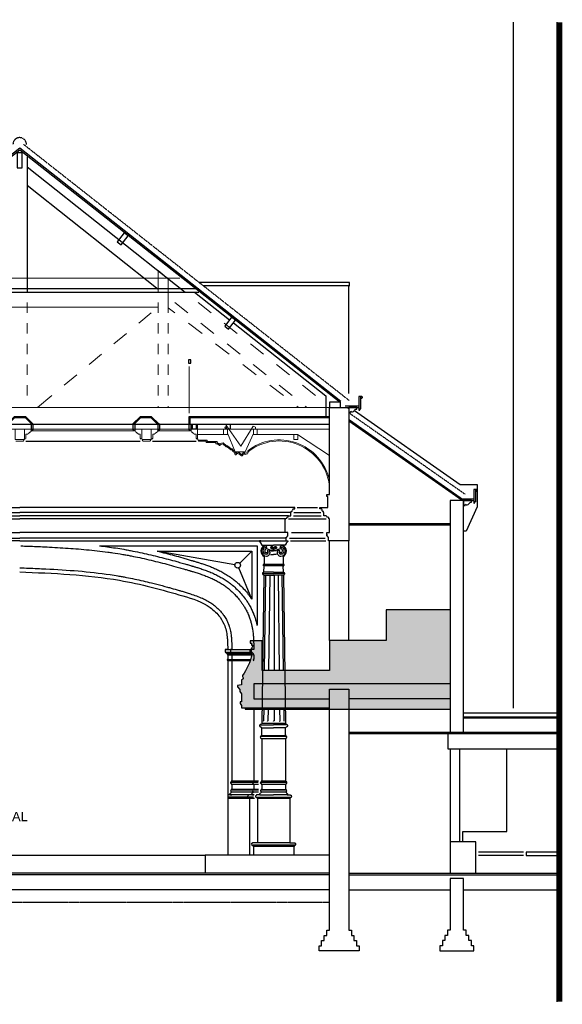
# Model space of a CAD drawing. Extents: x 0 to 286551, y -50 to 581131.
# Tile 161 of 207: x 227553 to 238039, y 500381 to 519405. Entities that reach past the tile are written whole.
import ezdxf

# ---------------------------------------------------------------- set-up
doc = ezdxf.new("R2010")
doc.units = 0
doc.header["$MEASUREMENT"] = 0
doc.linetypes.add('HIDDEN', pattern=[9.525, 6.35, -3.175])
for name, color, linetype in [('0.09', 7, 'CONTINUOUS'), ('0.13', 5, 'CONTINUOUS'), ('0.18', 1, 'CONTINUOUS'), ('0.25', 2, 'CONTINUOUS'), ('plafondconstructies', 5, 'CONTINUOUS'), ('zaalbrug bouwkundig', 2, 'CONTINUOUS')]:
    doc.layers.add(name, color=color, linetype=linetype)
doc.layers.add('0.15 GRIJS', color=252, linetype='CONTINUOUS', lineweight=15)
doc.layers.add('0gevel.18', color=1, linetype='CONTINUOUS', lineweight=18)

msp = doc.modelspace()

# ---------------------------------------------------------------- hatches: boundary and pattern name
at = {"layer": '0.09'}
h = msp.add_hatch(color=255, dxfattribs=at)
edge = h.paths.add_edge_path()
edge.add_line((232042, 507143), (232030, 507143))
edge.add_line((232030, 507143), (232030, 507174))
edge.add_line((232030, 507174), (232001, 507206))
edge.add_line((232001, 507206), (232001, 507226))
edge.add_ellipse((231882, 507365), major_axis=(130, 130), ratio=1, start_angle=265.59, end_angle=300.6084)
edge.add_line((232059, 507320), (232030, 507320))
edge.add_line((232030, 507320), (232030, 507357))
edge.add_line((232030, 507357), (232009, 507357))
edge.add_line((232009, 507357), (232009, 507407))
edge.add_line((232009, 507407), (232236, 507407))
edge.add_line((232236, 507407), (232236, 506833))
edge.add_line((232236, 506833), (233538, 506833))
edge.add_line((233538, 506833), (233538, 507413))
edge.add_line((233538, 507413), (234636, 507413))
edge.add_line((234636, 507413), (234636, 508003))
edge.add_line((234636, 508003), (235863, 508003))
edge.add_line((235863, 508003), (235863, 506083))
edge.add_line((235863, 506083), (231909, 506083))
edge.add_line((231909, 506083), (231909, 506108))
edge.add_line((231909, 506108), (231839, 506108))
edge.add_line((231839, 506108), (231839, 506157))
edge.add_line((231839, 506157), (231813, 506191))
edge.add_line((231813, 506191), (231813, 506225))
edge.add_line((231813, 506225), (231839, 506225))
edge.add_line((231839, 506225), (231839, 506377))
edge.add_line((231839, 506377), (231806, 506427))
edge.add_line((231806, 506427), (231806, 506461))
edge.add_line((231806, 506461), (231762, 506512))
edge.add_line((231762, 506512), (231762, 506538))
edge.add_line((231762, 506538), (231839, 506553))
edge.add_line((231839, 506553), (231839, 506647))
edge.add_line((231839, 506647), (231873, 506671))
edge.add_line((231873, 506671), (231873, 506688))
edge.add_line((231873, 506688), (231856, 506714))
edge.add_line((231856, 506714), (231856, 506731))
edge.add_ellipse((230864, 507426), major_axis=(-857, 857), ratio=1, start_angle=189.9975, end_angle=211.5025)

# ---------------------------------------------------------------- linework, layer by layer
for points in [[(233923, 514326), (231023, 514326)], [(233923, 514266), (231099, 514266)], [(233913, 514266), (233923, 514266), (233923, 514326)], [(233913, 512183), (233913, 514266)], [(232077, 507237), (232027, 507237), (232027, 507187), (232037, 507187), (232067, 507157), (232067, 507142), (232077, 507132), (232077, 507042), (232067, 507042), (232067, 507032), (232077, 507022)], [(223965, 503263), (231140, 503263)]]:
    msp.add_lwpolyline(points, dxfattribs=at)
at = {"layer": '0.13'}
for p, q in [((222238, 509979), (227553, 509979)), ((232867, 509979), (227553, 509979)), ((232791, 509819), (232791, 509886)), ((232791, 509886), (232799, 509886)), ((232799, 509886), (232799, 509901)), ((232852, 509954), (232867, 509954)), ((232867, 509954), (232867, 509979)), ((232685, 509499), (232685, 509759)), ((232685, 509759), (232685, 509759)), ((232685, 509759), (232685, 509759)), ((232685, 509759), (232695, 509759)), ((232695, 509759), (232695, 509769)), ((232745, 509819), (232791, 509819)), ((232735, 509499), (232685, 509499)), ((232685, 509499), (232685, 509499)), ((232685, 509499), (232685, 509499)), ((232685, 509499), (232685, 509499)), ((232685, 509499), (232685, 509499)), ((232685, 509499), (232685, 509499)), ((232685, 509499), (232685, 509499)), ((232685, 509499), (232685, 509499)), ((232685, 509499), (232685, 509499)), ((232685, 509499), (232685, 509499)), ((232685, 509499), (232685, 509499)), ((232685, 509499), (232685, 509499)), ((232685, 509499), (232685, 509499)), ((232685, 509499), (232685, 509499)), ((232735, 509454), (232735, 509499)), ((227553, 509339), (222421, 509339)), ((232705, 509389), (227553, 509389)), ((227553, 509339), (232685, 509339)), ((232214, 509339), (232184, 509339)), ((232184, 509339), (232184, 509324)), ((232184, 509324), (232214, 509294)), ((232214, 509294), (232214, 509284)), ((232214, 509284), (232234, 509254)), ((232685, 509339), (232705, 509339)), ((232705, 509284), (232685, 509254)), ((232705, 509339), (232705, 509409)), ((232705, 509409), (232715, 509409)), ((232705, 509339), (232735, 509339)), ((232735, 509324), (232705, 509294)), ((232705, 509294), (232705, 509284)), ((232725, 509453), (232725, 509454)), ((232725, 509454), (232735, 509454)), ((232735, 509339), (232735, 509324)), ((232765, 509389), (233458, 509389)), ((232785, 509339), (233468, 509339)), ((229093, 509239), (232139, 509239)), ((231711, 508875), (230207, 509139)), ((230207, 509139), (232039, 509139)), ((232039, 509139), (231804, 508904)), ((232039, 509139), (232039, 508206)), ((232139, 509239), (232139, 507706)), ((232234, 509254), (232459, 509254)), ((232331, 509209), (232322, 509239)), ((232322, 509209), (232331, 509209)), ((232404, 509141), (232459, 509141)), ((232685, 509254), (232459, 509254)), ((232514, 509141), (232459, 509141)), ((232587, 509209), (232597, 509239)), ((232597, 509209), (232587, 509209)), ((232277, 509051), (232274, 508880)), ((232401, 509073), (232459, 509073)), ((232518, 509073), (232459, 509073)), ((232642, 509051), (232645, 508880)), ((232039, 508206), (231786, 508815)), ((232252, 508713), (232252, 508718)), ((232252, 508718), (232260, 508718)), ((232260, 508718), (232260, 508732)), ((232260, 508732), (232271, 508732)), ((232654, 508880), (232265, 508880)), ((232265, 508880), (232265, 508880)), ((232265, 508880), (232265, 508880)), ((232265, 508880), (232265, 508880)), ((232265, 508880), (232265, 508880)), ((232265, 508852), (232265, 508860)), ((232274, 508852), (232265, 508852)), ((232271, 508732), (232274, 508852)), ((232459, 508732), (232271, 508732)), ((232645, 508852), (232274, 508852)), ((232274, 508852), (232274, 508852)), ((232274, 508852), (232274, 508852)), ((232274, 508852), (232274, 508852)), ((232459, 508732), (232648, 508732)), ((232645, 508852), (232645, 508852)), ((232645, 508852), (232645, 508852)), ((232645, 508852), (232645, 508852)), ((232645, 508852), (232654, 508852)), ((232648, 508732), (232645, 508852)), ((232659, 508732), (232648, 508732)), ((232654, 508880), (232654, 508880)), ((232654, 508880), (232654, 508880)), ((232654, 508880), (232654, 508880)), ((232654, 508880), (232654, 508880)), ((232654, 508852), (232654, 508860)), ((232659, 508718), (232659, 508732)), ((232667, 508718), (232659, 508718)), ((232667, 508713), (232667, 508718)), ((232271, 508673), (232229, 505809)), ((232242, 508703), (232459, 508703)), ((232252, 508685), (232252, 508693)), ((232261, 508685), (232252, 508685)), ((232261, 508673), (232261, 508685)), ((232271, 508673), (232261, 508673)), ((232271, 508673), (232459, 508673)), ((232271, 508673), (232271, 508673)), ((232305, 508673), (232278, 506833)), ((232384, 508673), (232362, 506833)), ((232676, 508703), (232459, 508703)), ((232648, 508673), (232459, 508673)), ((232469, 508673), (232469, 506833)), ((232574, 506833), (232552, 508673)), ((232650, 506833), (232623, 508673)), ((232648, 508673), (232689, 505809)), ((232648, 508673), (232648, 508673)), ((232648, 508673), (232658, 508673)), ((232658, 508673), (232658, 508685)), ((232658, 508685), (232667, 508685)), ((232667, 508685), (232667, 508693)), ((231523, 507237), (232012, 507237)), ((231573, 507237), (231523, 507237)), ((231523, 507237), (231523, 507187)), ((231523, 507187), (232018, 507187)), ((231523, 507187), (231533, 507187)), ((231533, 507187), (231563, 507157)), ((231653, 507237), (231628, 507237)), ((231628, 507237), (231628, 507187)), ((231628, 507187), (231633, 507187)), ((231633, 507187), (231648, 507157)), ((231563, 507157), (232030, 507157)), ((231563, 507157), (231563, 507142)), ((231563, 507142), (231573, 507132)), ((231573, 507042), (231563, 507042)), ((231563, 507042), (231563, 507032)), ((231563, 507032), (231573, 507022)), ((231573, 507132), (232039, 507132)), ((231573, 507132), (231573, 507042)), ((231573, 507042), (232013, 507042)), ((231573, 507022), (231573, 503263)), ((231573, 507022), (232006, 507022)), ((231648, 507157), (231648, 507142)), ((231648, 507142), (231653, 507132)), ((231653, 507042), (231648, 507042)), ((231648, 507042), (231648, 507032)), ((231648, 507032), (231653, 507022)), ((231653, 507132), (231653, 507042)), ((231653, 507022), (231653, 504692)), ((232077, 506083), (232077, 504692)), ((232268, 506083), (232264, 505859)), ((232353, 506083), (232351, 505859)), ((232469, 506083), (232469, 505859)), ((232585, 505859), (232582, 506083)), ((232664, 505859), (232661, 506083)), ((232259, 505849), (232255, 505859)), ((232264, 505859), (232259, 505849)), ((232342, 505849), (232334, 505859)), ((232351, 505859), (232342, 505849)), ((232459, 505849), (232449, 505859)), ((232469, 505859), (232459, 505849)), ((232568, 505859), (232577, 505849)), ((232577, 505849), (232585, 505859)), ((232654, 505859), (232654, 505859)), ((232654, 505859), (232659, 505849)), ((232659, 505849), (232664, 505859)), ((232196, 505778), (232459, 505778)), ((232229, 505809), (232226, 505809)), ((232226, 505809), (232226, 505809)), ((232226, 505809), (232226, 505809)), ((232226, 505809), (232226, 505809)), ((232229, 505722), (232226, 505722)), ((232226, 505722), (232226, 505722)), ((232226, 505722), (232226, 505722)), ((232226, 505722), (232226, 505722)), ((232226, 505722), (232459, 505722)), ((232229, 505809), (232229, 505809)), ((232689, 505809), (232229, 505809)), ((232229, 505572), (232229, 505722)), ((232229, 505722), (232229, 505722)), ((232723, 505778), (232459, 505778)), ((232693, 505722), (232459, 505722)), ((232689, 505809), (232689, 505809)), ((232689, 505809), (232693, 505809)), ((232689, 505572), (232689, 505722)), ((232689, 505722), (232689, 505722)), ((232689, 505722), (232693, 505722)), ((232693, 505809), (232693, 505809)), ((232693, 505809), (232693, 505809)), ((232693, 505809), (232693, 505809)), ((232693, 505722), (232693, 505722)), ((232693, 505722), (232693, 505722)), ((232693, 505722), (232693, 505722)), ((232210, 505553), (232210, 505559)), ((232210, 505559), (232218, 505559)), ((232708, 505553), (232210, 505553)), ((232210, 505525), (232210, 505534)), ((232219, 505525), (232210, 505525)), ((232218, 505559), (232218, 505572)), ((232218, 505572), (232229, 505572)), ((232219, 505513), (232219, 505525)), ((232229, 505513), (232219, 505513)), ((232229, 505572), (232689, 505572)), ((232229, 505513), (232229, 505513)), ((232229, 505513), (232229, 504692)), ((232689, 505513), (232229, 505513)), ((232701, 505572), (232689, 505572)), ((232689, 505513), (232689, 505513)), ((232689, 505513), (232700, 505513)), ((232689, 505513), (232689, 504692)), ((232700, 505513), (232700, 505525)), ((232700, 505525), (232708, 505525)), ((232701, 505559), (232701, 505572)), ((232708, 505559), (232701, 505559)), ((232708, 505553), (232708, 505559)), ((232708, 505525), (232708, 505534)), ((231642, 504680), (231634, 504680)), ((231634, 504680), (231634, 504671)), ((231634, 504671), (232160, 504671)), ((231634, 504652), (231634, 504647)), ((231634, 504647), (231641, 504647)), ((231641, 504647), (231641, 504633)), ((231641, 504633), (231653, 504633)), ((231653, 504533), (231641, 504533)), ((231641, 504533), (231641, 504519)), ((231653, 504692), (231642, 504692)), ((231642, 504692), (231642, 504680)), ((232169, 504692), (231653, 504692)), ((231653, 504633), (232168, 504633)), ((231653, 504633), (231653, 504533)), ((232168, 504533), (231653, 504533)), ((232067, 504680), (232058, 504680)), ((232058, 504680), (232058, 504671)), ((232058, 504652), (232058, 504647)), ((232058, 504647), (232066, 504647)), ((232077, 504533), (232065, 504533)), ((232065, 504533), (232065, 504519)), ((232066, 504647), (232066, 504633)), ((232066, 504633), (232077, 504633)), ((232077, 504692), (232067, 504692)), ((232067, 504692), (232067, 504680)), ((232077, 504633), (232077, 504533)), ((232219, 504680), (232210, 504680)), ((232210, 504680), (232210, 504671)), ((232210, 504671), (232708, 504671)), ((232210, 504652), (232210, 504647)), ((232210, 504647), (232218, 504647)), ((232218, 504647), (232218, 504633)), ((232218, 504633), (232229, 504633)), ((232229, 504533), (232218, 504533)), ((232218, 504533), (232218, 504519)), ((232229, 504692), (232219, 504692)), ((232219, 504692), (232219, 504680)), ((232689, 504692), (232229, 504692)), ((232229, 504633), (232229, 504533)), ((232229, 504633), (232689, 504633)), ((232229, 504533), (232689, 504533)), ((232689, 504692), (232700, 504692)), ((232701, 504633), (232689, 504633)), ((232689, 504633), (232689, 504533)), ((232689, 504533), (232701, 504533)), ((232700, 504692), (232700, 504680)), ((232700, 504680), (232708, 504680)), ((232708, 504647), (232701, 504647)), ((232701, 504647), (232701, 504633)), ((232701, 504533), (232701, 504519)), ((232708, 504680), (232708, 504671)), ((232708, 504652), (232708, 504647)), ((232081, 504428), (231573, 504428)), ((232073, 504383), (231573, 504383)), ((232093, 504357), (231573, 504357)), ((231619, 504428), (231653, 504428)), ((232168, 504519), (231641, 504519)), ((231641, 504492), (231641, 504483)), ((231641, 504483), (231649, 504483)), ((232168, 504483), (231649, 504483)), ((231979, 504421), (231971, 504421)), ((231971, 504421), (231971, 504415)), ((231971, 504383), (231971, 504377)), ((232043, 504428), (231979, 504428)), ((231979, 504428), (231979, 504421)), ((231990, 504357), (231995, 504357)), ((231995, 504357), (231995, 503263)), ((232043, 504428), (232077, 504428)), ((232065, 504492), (232065, 504483)), ((232065, 504483), (232073, 504483)), ((232131, 504421), (232123, 504421)), ((232123, 504421), (232123, 504415)), ((232123, 504383), (232796, 504383)), ((232123, 504383), (232123, 504377)), ((232196, 504428), (232131, 504428)), ((232131, 504428), (232131, 504421)), ((232143, 504357), (232148, 504357)), ((232771, 504357), (232148, 504357)), ((232148, 504357), (232148, 503503)), ((232196, 504428), (232459, 504428)), ((232701, 504519), (232218, 504519)), ((232218, 504492), (232218, 504483)), ((232218, 504483), (232226, 504483)), ((232693, 504483), (232226, 504483)), ((232723, 504428), (232459, 504428)), ((232701, 504483), (232693, 504483)), ((232701, 504492), (232701, 504483)), ((232723, 504428), (232788, 504428)), ((232776, 504357), (232771, 504357)), ((232771, 504357), (232771, 503503)), ((232788, 504428), (232788, 504421)), ((232788, 504421), (232796, 504421)), ((232796, 504421), (232796, 504415)), ((232796, 504383), (232796, 504377)), ((232051, 503496), (232043, 503496)), ((232043, 503496), (232043, 503490)), ((232876, 503458), (232043, 503458)), ((232043, 503458), (232043, 503452)), ((232148, 503503), (232051, 503503)), ((232051, 503503), (232051, 503496)), ((232062, 503432), (232068, 503432)), ((232851, 503432), (232068, 503432)), ((232068, 503432), (232068, 503263)), ((232771, 503503), (232148, 503503)), ((232771, 503503), (232868, 503503)), ((232856, 503432), (232851, 503432)), ((232851, 503432), (232851, 503263)), ((232868, 503503), (232868, 503496)), ((232868, 503496), (232876, 503496)), ((232876, 503496), (232876, 503490)), ((232876, 503458), (232876, 503452))]:
    msp.add_line(p, q, dxfattribs=at)
for points in [[(237095, 506104), (237095, 519355)], [(227698, 516754), (227698, 514141)], [(227698, 516562), (230749, 514141)], [(227698, 516205), (230227, 514198)], [(234021, 511855), (236062, 510426), (236391, 510426), (236391, 509990), (236180, 509525), (236131, 509525)], [(222315, 509886), (227553, 509886)], [(232791, 509886), (227553, 509886)], [(232849, 509886), (233373, 509886)], [(232917, 509979), (233305, 509979)], [(222361, 509819), (227553, 509819)], [(222421, 509759), (227553, 509759)], [(232745, 509819), (227553, 509819)], [(232685, 509759), (227553, 509759)], [(232745, 509759), (233478, 509759)], [(232841, 509819), (233381, 509819)], [(222421, 509499), (227553, 509499)], [(232685, 509499), (227553, 509499)], [(232805, 509499), (233418, 509499)], [(222401, 509389), (227553, 509389)], [(233538, 507413), (233538, 509339)], [(233913, 507413), (233913, 509339)], [(235863, 506573), (232077, 506573), (232077, 506283), (233538, 506283)], [(235863, 506283), (233913, 506283)], [(237939, 505313), (235833, 505313), (235833, 505613)], [(235871, 505313), (235871, 503523)], [(236061, 503523), (236061, 505313)], [(236969, 503723), (236969, 505313)], [(236119, 503523), (236119, 503723), (236969, 503723)], [(236369, 502913), (236369, 503523), (235870, 503523), (235870, 502913)], [(233538, 503263), (231140, 503263), (231140, 502913)], [(237289, 503323), (236419, 503323)], [(237289, 503253), (236419, 503253)]]:
    msp.add_lwpolyline(points, dxfattribs=at)
for points in [[(234068, 511913), (233913, 511913), (233913, 511813), (233943, 511813, -0.115956), (233949, 511840, 0.492655), (234016, 511846, -0.273074), (234068, 511883)], [(236286, 510116), (236131, 510116), (236131, 510016), (236161, 510016, -0.115956), (236167, 510044, 0.492655), (236234, 510050, -0.273074), (236286, 510086)]]:
    msp.add_lwpolyline(points, format="xyb", close=True, dxfattribs=at)
at = {"layer": '0.13', "linetype": 'Continuous', "ltscale": 0.2}
for points in [[(227674, 511261), (229880, 511261)], [(230121, 511261), (230960, 511261)]]:
    msp.add_lwpolyline(points, dxfattribs=at)
at = {"layer": '0.13'}
msp.add_lwpolyline([(237939, 503323), (237339, 503323), (237339, 503253), (237939, 503253)], close=True, dxfattribs=at)
at = {"layer": '0.13', "linetype": 'HIDDEN'}
msp.add_lwpolyline([(221568, 502353), (233538, 502353)], dxfattribs=at)
at = {"layer": '0.13'}
msp.add_circle((231765, 508865), 55, dxfattribs=at)
for centre, radius, start, end in [((232799, 509927), 26.5, 270, 0), ((232852, 509927), 26.5, 90, 180), ((232695, 509794), 25, 270, 0), ((232720, 509819), 25, 270, 0), ((232731, 509410), 16.5, 110.6398, 182.3348), ((232720, 509439), 15, 292.2101, 70.5288), ((232725, 509425), 0.000000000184, 288.4349, 321.3402), ((232332, 509140), 119, 116.1927, 242.1371), ((232322, 509140), 99.2, 90, 270), ((232317, 509145), 64.4, 85.6493, 274.3253), ((232327, 509143), 40, 92.3201, 191.0683), ((232319, 509137), 31.3, 174.5764, 44.2461), ((232321, 509116), 35.2, 271.7214, 43.1696), ((232321, 509110), 69.7, 271.2358, 6.629), ((232325, 509118), 64.6, 0, 90), ((232594, 509118), 64.6, 90, 180), ((232598, 509110), 69.7, 173.371, 268.7642), ((232598, 509116), 35.2, 136.8304, 268.2786), ((232600, 509137), 31.3, 135.7539, 5.4236), ((232592, 509143), 40, 348.9317, 87.6799), ((232597, 509140), 99.2, 270, 90), ((232602, 509145), 64.4, 265.6747, 94.3507), ((232587, 509140), 119, 297.8629, 63.8073), ((232252, 508703), 9.55, 90, 270), ((232265, 508870), 9.55, 90, 270), ((232654, 508870), 9.55, 270, 90), ((232667, 508703), 9.55, 270, 90), ((232196, 505765), 12.2, 89.8742, 202.6031), ((232196, 505765), 12.2, 157.3969, 270.1258), ((232220, 505751), 40.6, 109.2374, 151.6895), ((232220, 505780), 40.6, 208.3105, 250.7626), ((232200, 505814), 26.3, 285.6599, 348.2677), ((232200, 505716), 26.3, 11.7323, 74.3401), ((232719, 505814), 26.3, 191.7323, 254.3401), ((232719, 505716), 26.3, 105.6599, 168.2677), ((232698, 505751), 40.6, 28.3105, 70.7626), ((232698, 505780), 40.6, 289.2374, 331.6895), ((232723, 505765), 12.2, 337.3969, 90.1258), ((232723, 505765), 12.2, 269.8742, 22.6031), ((232210, 505543), 9.55, 90, 270), ((232708, 505543), 9.55, 270, 90), ((231634, 504662), 9.55, 90, 270), ((232058, 504662), 9.55, 90, 270), ((232210, 504662), 9.55, 90, 270), ((232708, 504662), 9.55, 270, 90), ((231619, 504440), 12.2, 157.3969, 270.1258), ((231644, 504425), 40.6, 109.2374, 151.6895), ((231641, 504506), 13.3, 90, 270), ((231623, 504489), 26.3, 285.6599, 348.2677), ((231971, 504399), 15.9, 90, 270), ((231961, 504349), 30.5, 16.7923, 71.495), ((232043, 504440), 12.2, 157.3969, 270.1258), ((232068, 504425), 40.6, 109.2374, 151.6895), ((232065, 504506), 13.3, 90, 270), ((232047, 504489), 26.3, 285.6599, 348.2677), ((232123, 504399), 15.9, 90, 270), ((232113, 504349), 30.5, 16.7923, 71.495), ((232196, 504440), 12.2, 157.3969, 270.1258), ((232220, 504425), 40.6, 109.2374, 151.6895), ((232218, 504506), 13.3, 90, 270), ((232200, 504489), 26.3, 285.6599, 348.2677), ((232719, 504489), 26.3, 191.7323, 254.3401), ((232701, 504506), 13.3, 270, 90), ((232698, 504425), 40.6, 28.3105, 70.7626), ((232723, 504440), 12.2, 269.8742, 22.6031), ((232805, 504349), 30.5, 108.505, 163.2077), ((232796, 504399), 15.9, 270, 90), ((232043, 503474), 15.9, 90, 270), ((232033, 503424), 30.5, 16.7923, 71.495), ((232886, 503424), 30.5, 108.505, 163.2077), ((232876, 503474), 15.9, 270, 90)]:
    msp.add_arc(centre, radius, start, end, dxfattribs=at)
for points, knots in [([(227573, 509239), (227623, 509237), (227674, 509235), (227826, 509229), (227928, 509225), (228165, 509213), (228300, 509206), (228572, 509188), (228708, 509178), (228982, 509152), (229119, 509137), (229289, 509114), (229320, 509109), (229416, 509095), (229480, 509085), (229558, 509072), (229572, 509069), (229599, 509064), (229613, 509062), (229654, 509055), (229681, 509049), (229763, 509034), (229817, 509023), (229990, 508986), (230107, 508958), (230340, 508900), (230456, 508869), (230587, 508832), (230604, 508827), (230653, 508813), (230685, 508804), (230729, 508791), (230741, 508788), (230775, 508778), (230798, 508771), (230830, 508762), (230840, 508759), (230852, 508755), (230855, 508755), (230860, 508753), (230863, 508752), (230872, 508749), (230877, 508748), (230895, 508743), (230906, 508739), (230945, 508727), (230972, 508719), (231028, 508701), (231057, 508691), (231115, 508670), (231145, 508659), (231207, 508634), (231238, 508621), (231295, 508595), (231322, 508582), (231375, 508554), (231402, 508539), (231455, 508506), (231482, 508489), (231516, 508466), (231522, 508461), (231532, 508454), (231536, 508451), (231542, 508447), (231545, 508444), (231555, 508437), (231561, 508432), (231580, 508418), (231592, 508408), (231629, 508377), (231652, 508356), (231699, 508311), (231721, 508288), (231764, 508241), (231785, 508216), (231811, 508182), (231817, 508174), (231830, 508157), (231836, 508149), (231848, 508132), (231854, 508123), (231872, 508096), (231883, 508078), (231910, 508033), (231925, 508006), (231953, 507950), (231966, 507921), (231980, 507887), (231982, 507883), (231984, 507876), (231985, 507873), (231988, 507868), (231989, 507865), (231992, 507857), (231994, 507851), (232000, 507835), (232003, 507824), (232014, 507791), (232020, 507770), (232032, 507726), (232037, 507705), (232046, 507663), (232049, 507642), (232058, 507592), (232061, 507562), (232065, 507525), (232066, 507518), (232067, 507505), (232067, 507500), (232068, 507493), (232068, 507491), (232068, 507487), (232068, 507486), (232068, 507483), (232069, 507481), (232069, 507476), (232069, 507473), (232070, 507465), (232070, 507459), (232070, 507452), (232070, 507451), (232070, 507447), (232071, 507446), (232071, 507443), (232071, 507442), (232071, 507437), (232071, 507434), (232072, 507425), (232072, 507419), (232073, 507402), (232073, 507390), (232074, 507356), (232075, 507333), (232076, 507290), (232076, 507268), (232077, 507237), (232077, 507247), (232077, 507247)], [0, 0, 0, 0, 144.308853, 144.308853, 432.926559, 432.926559, 811.471201, 811.471201, 1190.015843, 1190.015843, 1568.560485, 1568.560485, 1656.290536, 1656.290536, 1831.750638, 1831.750638, 1869.451923, 1869.451923, 1907.153208, 1907.153208, 1982.555778, 1982.555778, 2133.360918, 2133.360918, 2463.469568, 2463.469568, 2793.578218, 2793.578218, 2840.574451, 2840.574451, 2934.566917, 2934.566917, 2967.533225, 2967.533225, 3033.465843, 3033.465843, 3060.457034, 3060.457034, 3068.548844, 3068.548844, 3076.640654, 3076.640654, 3092.824274, 3092.824274, 3125.191515, 3125.191515, 3197.628012, 3197.628012, 3270.064509, 3270.064509, 3342.501006, 3342.501006, 3414.937503, 3414.937503, 3474.871797, 3474.871797, 3534.806091, 3534.806091, 3594.740386, 3594.740386, 3609.957982, 3609.957982, 3617.173189, 3617.173189, 3624.388397, 3624.388397, 3638.818811, 3638.818811, 3667.67964, 3667.67964, 3725.401299, 3725.401299, 3783.122957, 3783.122957, 3840.844615, 3840.844615, 3858.930429, 3858.930429, 3877.47869, 3877.47869, 3896.026952, 3896.026952, 3933.123475, 3933.123475, 3985.703437, 3985.703437, 4038.283398, 4038.283398, 4045.512978, 4045.512978, 4050.293867, 4050.293867, 4055.074755, 4055.074755, 4064.636531, 4064.636531, 4083.760084, 4083.760084, 4122.00719, 4122.00719, 4160.254296, 4160.254296, 4198.501402, 4198.501402, 4253.766435, 4253.766435, 4268.901144, 4268.901144, 4278.839327, 4278.839327, 4282.42535, 4282.42535, 4285.550438, 4285.550438, 4288.675526, 4288.675526, 4294.925702, 4294.925702, 4307.426054, 4307.426054, 4311.200636, 4311.200636, 4314.912718, 4314.912718, 4318.624799, 4318.624799, 4326.048963, 4326.048963, 4340.897289, 4340.897289, 4370.593942, 4370.593942, 4429.987248, 4429.987248, 4489.380554, 4489.380554, 4489.717161, 4489.717161, 4489.717161, 4489.717161]), ([(229093, 509239), (229146, 509233), (229199, 509227), (229355, 509206), (229459, 509190), (229578, 509170), (229593, 509167), (229623, 509162), (229638, 509159), (229682, 509151), (229712, 509145), (229800, 509128), (229858, 509116), (230031, 509079), (230144, 509052), (230369, 508995), (230481, 508966), (230609, 508930), (230626, 508925), (230678, 508910), (230712, 508900), (230758, 508887), (230770, 508884), (230804, 508874), (230828, 508867), (230860, 508857), (230869, 508855), (230880, 508851), (230882, 508851), (230887, 508849), (230889, 508849), (230895, 508847), (230900, 508845), (230913, 508841), (230923, 508838), (230950, 508830), (230969, 508824), (231015, 508810), (231043, 508801), (231099, 508782), (231128, 508772), (231187, 508750), (231217, 508738), (231279, 508712), (231311, 508698), (231369, 508670), (231395, 508656), (231448, 508627), (231475, 508612), (231528, 508578), (231555, 508560), (231585, 508539), (231589, 508536), (231596, 508531), (231600, 508528), (231610, 508520), (231617, 508515), (231638, 508499), (231652, 508488), (231696, 508451), (231725, 508425), (231781, 508370), (231808, 508341), (231861, 508281), (231886, 508250), (231913, 508212), (231917, 508206), (231925, 508196), (231929, 508190), (231940, 508174), (231947, 508163), (231969, 508130), (231983, 508107), (232010, 508060), (232023, 508035), (232047, 507985), (232058, 507960), (232072, 507926), (232075, 507918), (232079, 507908), (232080, 507905), (232082, 507899), (232084, 507896), (232087, 507888), (232089, 507882), (232095, 507865), (232098, 507854), (232109, 507821), (232116, 507798), (232128, 507754), (232133, 507733), (232138, 507709), (232138, 507708), (232139, 507706)], [1469.979708, 1469.979708, 1469.979708, 1469.979708, 1620.655256, 1620.655256, 1915.319848, 1915.319848, 1957.301164, 1957.301164, 1999.28248, 1999.28248, 2083.245112, 2083.245112, 2251.170377, 2251.170377, 2581.164603, 2581.164603, 2911.15883, 2911.15883, 2962.570822, 2962.570822, 3065.394807, 3065.394807, 3099.985656, 3099.985656, 3169.167354, 3169.167354, 3196.268516, 3196.268516, 3202.875296, 3202.875296, 3209.482075, 3209.482075, 3222.695633, 3222.695633, 3249.12275, 3249.12275, 3301.976984, 3301.976984, 3373.984625, 3373.984625, 3445.992266, 3445.992266, 3517.999908, 3517.999908, 3590.007549, 3590.007549, 3648.480588, 3648.480588, 3706.953626, 3706.953626, 3765.426665, 3765.426665, 3773.225874, 3773.225874, 3781.025084, 3781.025084, 3796.623502, 3796.623502, 3827.82034, 3827.82034, 3897.105224, 3897.105224, 3966.390109, 3966.390109, 4035.674993, 4035.674993, 4046.855239, 4046.855239, 4058.035485, 4058.035485, 4080.395977, 4080.395977, 4125.11696, 4125.11696, 4169.837944, 4169.837944, 4214.558927, 4214.558927, 4227.217411, 4227.217411, 4231.944228, 4231.944228, 4236.671045, 4236.671045, 4246.12468, 4246.12468, 4265.03195, 4265.03195, 4302.84649, 4302.84649, 4340.661029, 4340.661029, 4343.617026, 4343.617026, 4343.617026, 4343.617026]), ([(230207, 509139), (230263, 509125), (230320, 509111), (230486, 509068), (230595, 509038), (230717, 509003), (230731, 508999), (230774, 508987), (230802, 508978), (230843, 508966), (230856, 508962), (230880, 508955), (230891, 508952), (230904, 508948), (230907, 508948), (230911, 508946), (230914, 508945), (230921, 508943), (230926, 508942), (230941, 508937), (230951, 508934), (230982, 508925), (231003, 508918), (231047, 508905), (231069, 508897), (231116, 508882), (231139, 508874), (231188, 508856), (231213, 508847), (231263, 508827), (231289, 508816), (231342, 508793), (231369, 508781), (231423, 508754), (231451, 508740), (231506, 508709), (231534, 508692), (231591, 508657), (231619, 508638), (231650, 508615), (231653, 508613), (231659, 508608), (231662, 508606), (231672, 508599), (231678, 508595), (231695, 508581), (231707, 508572), (231742, 508543), (231765, 508523), (231817, 508476), (231846, 508447), (231901, 508388), (231928, 508357), (231965, 508310), (231977, 508294), (231993, 508273), (231997, 508267), (232006, 508254), (232010, 508248), (232023, 508230), (232031, 508218), (232039, 508206)], [2509.16415, 2509.16415, 2509.16415, 2509.16415, 2673.42043, 2673.42043, 2994.550937, 2994.550937, 3036.666401, 3036.666401, 3120.897331, 3120.897331, 3159.252669, 3159.252669, 3191.910184, 3191.910184, 3199.141178, 3199.141178, 3206.372171, 3206.372171, 3220.834157, 3220.834157, 3249.758131, 3249.758131, 3307.606077, 3307.606077, 3365.454023, 3365.454023, 3423.30197, 3423.30197, 3481.149916, 3481.149916, 3538.997862, 3538.997862, 3596.845809, 3596.845809, 3654.693755, 3654.693755, 3712.541701, 3712.541701, 3770.389648, 3770.389648, 3776.621847, 3776.621847, 3782.854047, 3782.854047, 3795.318447, 3795.318447, 3820.247246, 3820.247246, 3870.104844, 3870.104844, 3936.429212, 3936.429212, 4002.753581, 4002.753581, 4033.75901, 4033.75901, 4045.989245, 4045.989245, 4058.21948, 4058.21948, 4080.679002, 4080.679002, 4080.679002, 4080.679002]), ([(232376, 509170), (232385, 509164), (232400, 509153), (232427, 509151), (232450, 509158), (232459, 509182), (232452, 509208), (232433, 509225), (232407, 509228), (232400, 509206), (232408, 509188), (232425, 509183), (232438, 509191), (232438, 509203), (232432, 509211), (232414, 509213), (232420, 509201), (232424, 509198), (232425, 509197)], [0, 0, 0, 0, 30.394449, 56.52781, 79.072722, 96.618063, 128.182041, 152.27183, 171.964448, 192.070956, 209.189823, 225.118851, 238.471589, 249.40784, 254.876684, 270.192811, 278.521783, 283.991137, 283.991137, 283.991137, 283.991137]), ([(232543, 509170), (232534, 509164), (232518, 509153), (232492, 509151), (232468, 509158), (232460, 509182), (232467, 509208), (232486, 509225), (232511, 509228), (232519, 509206), (232511, 509188), (232494, 509183), (232481, 509191), (232481, 509203), (232487, 509211), (232505, 509213), (232499, 509201), (232495, 509198), (232493, 509197)], [0, 0, 0, 0, 30.394449, 56.52781, 79.072722, 96.618063, 128.182041, 152.27183, 171.964448, 192.070956, 209.189823, 225.118851, 238.471589, 249.40784, 254.876684, 270.192811, 278.521783, 283.991137, 283.991137, 283.991137, 283.991137]), ([(227556, 508815), (227612, 508813), (227667, 508811), (227835, 508804), (227947, 508799), (228267, 508784), (228475, 508771), (228891, 508736), (229098, 508713), (229353, 508676), (229402, 508668), (229478, 508655), (229506, 508650), (229560, 508641), (229587, 508636), (229668, 508620), (229722, 508609), (229883, 508575), (229990, 508550), (230132, 508515), (230166, 508506), (230270, 508479), (230339, 508461), (230433, 508435), (230458, 508428), (230533, 508407), (230583, 508392), (230652, 508372), (230672, 508366), (230705, 508357), (230718, 508353), (230745, 508345), (230758, 508341), (230798, 508329), (230825, 508320), (230891, 508299), (230930, 508286), (231007, 508258), (231045, 508242), (231114, 508211), (231146, 508196), (231207, 508162), (231236, 508143), (231277, 508115), (231289, 508106), (231311, 508089), (231322, 508080), (231355, 508053), (231376, 508033), (231413, 507996), (231429, 507979), (231459, 507944), (231472, 507927), (231494, 507897), (231503, 507885), (231520, 507860), (231528, 507847), (231550, 507808), (231564, 507781), (231581, 507743), (231585, 507733), (231591, 507718), (231592, 507714), (231596, 507705), (231597, 507701), (231602, 507687), (231605, 507679), (231613, 507652), (231617, 507634), (231629, 507585), (231634, 507554), (231640, 507515), (231640, 507508), (231642, 507494), (231642, 507488), (231643, 507478), (231644, 507473), (231644, 507465), (231645, 507463), (231645, 507458), (231645, 507456), (231645, 507452), (231646, 507449), (231646, 507443), (231646, 507439), (231647, 507432), (231647, 507430), (231647, 507425), (231647, 507422), (231647, 507418), (231647, 507415), (231648, 507409), (231648, 507404), (231648, 507390), (231649, 507381), (231650, 507354), (231650, 507335), (231652, 507291), (231652, 507265), (231653, 507237)], [0, 0, 0, 0, 159.483748, 159.483748, 478.451244, 478.451244, 1073.3752, 1073.3752, 1668.299155, 1668.299155, 1811.102736, 1811.102736, 1889.794771, 1889.794771, 1968.486807, 1968.486807, 2125.870878, 2125.870878, 2440.63902, 2440.63902, 2542.425719, 2542.425719, 2745.999117, 2745.999117, 2819.687319, 2819.687319, 2967.063724, 2967.063724, 3024.328113, 3024.328113, 3063.570006, 3063.570006, 3102.8119, 3102.8119, 3181.295686, 3181.295686, 3293.856224, 3293.856224, 3406.416762, 3406.416762, 3500.25666, 3500.25666, 3594.096557, 3594.096557, 3631.578661, 3631.578661, 3669.060764, 3669.060764, 3744.024971, 3744.024971, 3805.55622, 3805.55622, 3862.997274, 3862.997274, 3902.080313, 3902.080313, 3941.163352, 3941.163352, 4019.329429, 4019.329429, 4047.399183, 4047.399183, 4059.288317, 4059.288317, 4071.177452, 4071.177452, 4094.955722, 4094.955722, 4142.512262, 4142.512262, 4225.796241, 4225.796241, 4245.895058, 4245.895058, 4261.695502, 4261.695502, 4274.231055, 4274.231055, 4281.407413, 4281.407413, 4287.153491, 4287.153491, 4292.89957, 4292.89957, 4304.391728, 4304.391728, 4311.578597, 4311.578597, 4318.036699, 4318.036699, 4324.494801, 4324.494801, 4337.411005, 4337.411005, 4363.243412, 4363.243412, 4414.908228, 4414.908228, 4489.717161, 4489.717161, 4489.717161, 4489.717161])]:
    msp.add_open_spline(points, degree=3, knots=knots, dxfattribs=at)
msp.add_spline([(227553, 508736), (229481, 508573), (230708, 508272), (231236, 508046), (231424, 507858), (231515, 507691), (231565, 507453), (231567, 507421), (231573, 507237)], degree=3, dxfattribs=at)
at = {"layer": '0.15 GRIJS', "color": 253, "ltscale": 0.2}
for points in [[(230422, 513741), (230422, 514398), (230227, 514556), (230227, 514141)], [(230227, 513941), (230227, 513741)], [(229853, 513541), (230093, 513741)], [(230551, 513741), (230422, 513840)], [(230227, 513541), (230227, 513341)], [(230422, 513341), (230422, 513541)], [(231076, 513341), (230813, 513541)], [(229374, 513141), (229614, 513341)], [(230227, 513141), (230227, 512941)], [(230422, 512941), (230422, 513141)], [(231600, 512941), (231338, 513141)], [(228894, 512741), (229134, 512941)], [(230227, 512741), (230227, 512541)], [(230422, 512541), (230422, 512741)], [(232124, 512541), (231862, 512741)], [(228414, 512341), (228654, 512541)], [(230227, 512341), (230227, 512141)], [(230422, 512141), (230422, 512341)], [(232648, 512141), (232386, 512341)], [(227900, 511913), (228175, 512141)], [(230227, 511941), (230227, 511913), (230422, 511913), (230422, 511941)], [(232947, 511913), (232910, 511941)]]:
    msp.add_lwpolyline(points, dxfattribs=at)
at = {"layer": '0.15 GRIJS', "color": 253}
for points in [[(224882, 513853), (230227, 513853)], [(227698, 513941), (227698, 513741)], [(230551, 513941), (230803, 513741)], [(231001, 513941), (231253, 513741)], [(227698, 513541), (227698, 513341)], [(231055, 513541), (231307, 513341)], [(231506, 513541), (231758, 513341)], [(227698, 513141), (227698, 512941)], [(231559, 513141), (231811, 512941)], [(232010, 513141), (232262, 512941)], [(227698, 512741), (227698, 512541)], [(232064, 512741), (232316, 512541)], [(232514, 512741), (232766, 512541)], [(227698, 512341), (227698, 512141)], [(232568, 512341), (232820, 512141)], [(233018, 512341), (233270, 512141)], [(233072, 511941), (233108, 511913)], [(221568, 511913), (233538, 511913)]]:
    msp.add_lwpolyline(points, dxfattribs=at)
at = {"layer": '0.18', "linetype": 'Continuous', "ltscale": 0.2}
for points in [[(224565, 514141), (231015, 514141)], [(224641, 514211), (231015, 514211)], [(230933, 514139), (231608, 513606)], [(231683, 513547), (233466, 512140), (233466, 511750)]]:
    msp.add_lwpolyline(points, dxfattribs=at)
at = {"layer": '0.25', "const_width": 100}
msp.add_lwpolyline([(237989, 500431), (237989, 519355)], dxfattribs=at)
at = {"layer": '0.25'}
for points in [[(237939, 500431), (237939, 519355)], [(224529, 514546), (227553, 516928), (233761, 512036)], [(224566, 514537), (227553, 516890), (233743, 512013)], [(233843, 511943), (234108, 511943)], [(233868, 511913), (234108, 511913)], [(221568, 511593), (233538, 511593)], [(236103, 510116), (233913, 511650)], [(236131, 510121), (233924, 511666)], [(236095, 510146), (236326, 510146)], [(236131, 510116), (236326, 510116)], [(235863, 509664), (233913, 509664)], [(235863, 509639), (233913, 509639)], [(231909, 506108), (233538, 506108)], [(236131, 506010), (237939, 506010)], [(236131, 505935), (237939, 505935)], [(236131, 505915), (237939, 505915)], [(233913, 505638), (237939, 505638)], [(233913, 505613), (237939, 505613)], [(233538, 502913), (221568, 502913)], [(233538, 502883), (221568, 502883)], [(233913, 502913), (237939, 502913)], [(233913, 502883), (237939, 502883)], [(233538, 502593), (221568, 502593)], [(233913, 502593), (235871, 502593)], [(236131, 502593), (237939, 502593)]]:
    msp.add_lwpolyline(points, dxfattribs=at)
at = {"layer": '0.25', "linetype": 'HIDDEN'}
for points in [[(233917, 512049), (227627, 516996)], [(236159, 510236), (233913, 511809)]]:
    msp.add_lwpolyline(points, dxfattribs=at)
at = {"layer": '0.25'}
for points in [[(227603, 516543), (227603, 516833), (227503, 516833), (227503, 516543)], [(233538, 511913), (233753, 511913), (233753, 512013), (233538, 512013)], [(236131, 505638), (236131, 510116), (235871, 510116), (235871, 505638)], [(233538, 506473), (233913, 506473), (233913, 501813), (233963, 501813), (233963, 501713), (234013, 501713), (234013, 501613), (234063, 501613), (234063, 501513), (234113, 501513), (234113, 501413), (233338, 501413), (233338, 501513), (233388, 501513), (233388, 501613), (233438, 501613), (233438, 501713), (233488, 501713), (233488, 501813), (233538, 501813)], [(236131, 502813), (235871, 502813), (235871, 501813), (235821, 501813), (235821, 501713), (235771, 501713), (235771, 501613), (235721, 501613), (235721, 501513), (235671, 501513), (235671, 501413), (236331, 501413), (236331, 501513), (236281, 501513), (236281, 501613), (236231, 501613), (236231, 501713), (236181, 501713), (236181, 501813), (236131, 501813)]]:
    msp.add_lwpolyline(points, close=True, dxfattribs=at)
at = {"layer": '0.25', "color": 2, "linetype": 'Continuous', "ltscale": 0.2}
for points in [[(229573, 515288), (229438, 515114), (229513, 515056), (229648, 515230)], [(231649, 513659), (231514, 513485), (231589, 513427), (231724, 513600)]]:
    msp.add_lwpolyline(points, close=True, dxfattribs=at)
at = {"layer": '0.25', "linetype": 'Continuous', "ltscale": 0.2}
msp.add_lwpolyline([(230860, 512835), (230812, 512835), (230812, 512770), (230860, 512770)], close=True, dxfattribs=at)
at = {"layer": '0.25'}
for points in [[(234148, 512123), (234108, 512123), (234108, 511863), (234123, 511863), (234123, 511873, -0.414214), (234128, 511878), (234128, 511893, 2.414214), (234138, 511903), (234148, 511903)], [(236366, 510326), (236326, 510326), (236326, 510066), (236341, 510066), (236341, 510076, -0.414214), (236346, 510081), (236346, 510096, 2.414214), (236356, 510106), (236366, 510106)]]:
    msp.add_lwpolyline(points, format="xyb", close=True, dxfattribs=at)
for points in [[(234148, 512108, 2.414214), (234163, 512123), (234108, 512123)], [(233538, 510229), (233538, 511913), (233885, 511913), (233913, 511894), (233913, 509339), (233538, 509339), (233518, 509339), (233518, 509409), (233508, 509409, 0.323449), (233497, 509425, -0.68933), (233498, 509453), (233498, 509454), (233488, 509454), (233488, 509499), (233538, 509499), (233538, 509759), (233528, 509759), (233528, 509769, 0.414214), (233503, 509794, -0.414214), (233478, 509819), (233431, 509819), (233431, 509886), (233423, 509886), (233423, 509901, -0.414214), (233397, 509927, 0.414214), (233370, 509954), (233355, 509954), (233355, 509979), (233508, 509979), (233508, 509979)], [(233508, 509979), (233508, 510194), (233508, 510194), (233508, 510194), (233508, 510194, 1.409234), (233508, 510194, 26.313674), (233508, 510194), (233508, 510194), (233488, 510194), (233488, 510229), (233538, 510229), (233538, 511913), (233885, 511913), (233913, 511894), (233913, 511894), (233913, 509979)], [(236366, 510311, 2.414214), (236381, 510326), (236326, 510326)], [(235863, 508003), (234636, 508003), (234636, 507413), (233538, 507413), (233538, 506833), (232236, 506833), (232236, 507407), (232236, 507407), (232236, 507407), (232236, 507407), (232236, 507407), (232236, 507407), (232236, 507407), (232236, 507407), (232009, 507407), (232009, 507357), (232030, 507357), (232030, 507320), (232059, 507320, -0.153997), (232001, 507226), (232001, 507206), (232030, 507174), (232030, 507143), (232042, 507143, -0.09411), (231856, 506731), (231856, 506714), (231873, 506688), (231873, 506671), (231839, 506647), (231839, 506553), (231762, 506538), (231762, 506512), (231806, 506461), (231806, 506427), (231839, 506377), (231839, 506225), (231813, 506225), (231813, 506191), (231839, 506157), (231839, 506108), (231909, 506108), (231909, 506083), (235863, 506083)]]:
    msp.add_lwpolyline(points, format="xyb", dxfattribs=at)
at = {"layer": '0.25', "linetype": 'HIDDEN'}
msp.add_arc((227553, 516996), 130, 0, 180, dxfattribs=at)
at = {"layer": '0gevel.18', "linetype": 'Continuous', "ltscale": 0.2}
for points in [[(224584, 514411), (230645, 514411)], [(230829, 512702), (230829, 511803)]]:
    msp.add_lwpolyline(points, dxfattribs=at)
at = {"layer": 'plafondconstructies', "color": 2, "linetype": 'Continuous', "ltscale": 0.2}
for points in [[(227776, 511591), (227776, 511464), (227786, 511464), (227810, 511489), (227810, 511591)], [(229778, 511591), (229778, 511464), (229768, 511464), (229744, 511489), (229744, 511591)], [(230223, 511591), (230223, 511464), (230233, 511464), (230258, 511489), (230258, 511591)]]:
    msp.add_lwpolyline(points, close=True, dxfattribs=at)
at = {"layer": 'plafondconstructies', "linetype": 'Continuous', "ltscale": 0.2}
for points in [[(230889, 511593), (230964, 511593), (230964, 511493), (230889, 511493)], [(231546, 511593), (231620, 511593), (231620, 511493), (231546, 511493)]]:
    msp.add_lwpolyline(points, close=True, dxfattribs=at)
msp.add_lwpolyline([(230988, 511493), (230988, 511593)], dxfattribs=at)
at = {"layer": 'plafondconstructies', "color": 5, "linetype": 'Continuous', "lineweight": 13}
msp.add_lwpolyline([(221568, 511493), (233538, 511493)], dxfattribs=at)
at = {"layer": 'plafondconstructies', "color": 5, "linetype": 'Continuous', "lineweight": 13, "ltscale": 0.2}
for points in [[(224118, 511293), (224118, 511493), (225013, 511493), (225013, 511293), (225193, 511293), (225193, 511493), (227463, 511493), (227463, 511293), (227643, 511293), (227643, 511493), (229913, 511493), (229913, 511303)], [(229923, 511293), (230093, 511293), (230093, 511493), (230988, 511493), (230988, 511293)], [(231574, 511391), (230996, 511391)], [(232066, 511391), (232924, 511391), (233537, 510983)], [(227625, 511263), (227625, 511273), (227635, 511273), (227635, 511276)], [(230975, 511301), (230975, 511311), (230962, 511311)], [(231010, 511283), (231174, 511283), (231174, 511258), (231366, 511258), (231366, 511232), (231377, 511232), (231419, 511200), (231420, 511200), (231420, 511200), (231422, 511202), (231422, 511215), (231484, 511229), (231550, 511173), (231566, 511173), (231641, 511114), (231660, 511114), (231685, 511083), (231696, 511083), (231725, 511022), (231746, 511047), (231769, 511043), (231798, 511039), (231847, 510997), (231880, 511049), (231913, 511027), (231940, 511035), (231951, 511050), (231951, 511061)]]:
    msp.add_lwpolyline(points, dxfattribs=at)
at = {"layer": 'plafondconstructies', "color": 2, "linetype": 'Continuous', "lineweight": 13, "ltscale": 0.2}
for points in [[(227769, 511463), (227760, 511436), (227750, 511436), (227729, 511414), (227721, 511415), (227721, 511409), (227711, 511404), (227711, 511396), (227673, 511396), (227673, 511311), (227663, 511311)], [(227769, 511463), (229787, 511463)], [(229787, 511463), (229795, 511436), (229805, 511436), (229826, 511414), (229834, 511415), (229834, 511409), (229844, 511404), (229844, 511396), (229883, 511396), (229883, 511311), (229893, 511311)], [(230219, 511463), (230210, 511436), (230200, 511436), (230179, 511414), (230171, 511415), (230171, 511409), (230161, 511404), (230161, 511396), (230123, 511396), (230123, 511311), (230113, 511311)], [(230219, 511463), (230866, 511463)], [(230866, 511463), (230874, 511436), (230884, 511436), (230906, 511414), (230913, 511415), (230913, 511409), (230923, 511404), (230923, 511396), (230962, 511396), (230962, 511311), (230972, 511311)], [(227481, 511263), (227625, 511263)], [(229883, 511311), (229893, 511311), (229893, 511301), (229896, 511301)], [(229931, 511263), (229931, 511273), (229921, 511273), (229921, 511276)], [(229931, 511263), (230075, 511263)], [(230075, 511263), (230075, 511273), (230085, 511273), (230085, 511276)], [(230113, 511311), (230113, 511301), (230109, 511301)], [(231010, 511263), (231010, 511273), (231000, 511273), (231000, 511276)], [(231010, 511263), (231154, 511263), (231154, 511238), (231346, 511238), (231346, 511212), (231370, 511212), (231410, 511182), (231417, 511180), (231423, 511180), (231431, 511183), (231436, 511188), (231442, 511194), (231442, 511199), (231479, 511207), (231543, 511153), (231559, 511153), (231634, 511094), (231650, 511094), (231675, 511063), (231683, 511063), (231716, 510995), (231732, 510998), (231754, 511025), (231766, 511023), (231790, 511020), (231839, 510978), (231857, 510976), (231886, 511021), (231910, 511005), (231952, 511018), (231971, 511043), (231971, 511061)]]:
    msp.add_lwpolyline(points, dxfattribs=at)
at = {"layer": 'plafondconstructies', "color": 5, "linetype": 'Continuous', "lineweight": 13, "ltscale": 0.2}
for points in [[(231493, 511493), (231566, 511493), (231566, 511393), (231493, 511393)], [(231908, 511053), (232072, 511413), (232072, 511493), (232108, 511493), (232109, 511534), (232066, 511549), (231825, 511167), (231556, 511551), (231516, 511534), (231530, 511493), (231566, 511493), (231566, 511414), (231717, 511053), (231908, 511053)], [(232072, 511493), (232145, 511493), (232145, 511393), (232072, 511393)], [(232853, 511393), (232926, 511393), (232926, 511293), (232853, 511293)]]:
    msp.add_lwpolyline(points, close=True, dxfattribs=at)
for centre, radius, start, end in [((227649, 511287), 17.5, 52.9241, 217.0759), ((231256, 511020), 224, 47.7196, 59.2418), ((232568, 510288), 997, 13.4626, 127.6336)]:
    msp.add_arc(centre, radius, start, end, dxfattribs=at)
at = {"layer": 'plafondconstructies', "color": 2, "linetype": 'Continuous', "lineweight": 13, "ltscale": 0.2}
for centre, radius, start, end in [((229907, 511287), 17.5, 322.9241, 127.0759), ((230099, 511287), 17.5, 52.9241, 217.0759), ((230986, 511287), 17.5, 322.9241, 127.0759), ((232568, 510288), 977, 7.7915, 127.6336)]:
    msp.add_arc(centre, radius, start, end, dxfattribs=at)
at = {"layer": 'zaalbrug bouwkundig', "color": 2, "linetype": 'Continuous', "ltscale": 0.2}
for points in [[(227303, 511591), (227453, 511741), (227664, 511741)], [(227331, 511591), (227461, 511721), (227664, 511721)], [(227786, 511591), (227656, 511721)], [(227814, 511591), (227664, 511741)], [(229735, 511590), (229885, 511740), (230096, 511740)], [(229763, 511590), (229893, 511720), (230096, 511720)], [(230218, 511590), (230088, 511720)], [(230246, 511590), (230096, 511740)], [(230826, 511591), (230826, 511741), (233538, 511741)], [(230846, 511591), (230846, 511721), (233538, 511721)]]:
    msp.add_lwpolyline(points, dxfattribs=at)
msp.add_lwpolyline([(230860, 511591), (230860, 511464), (230850, 511464), (230826, 511489), (230826, 511591)], close=True, dxfattribs=at)

# ---------------------------------------------------------------- texts
at = {"layer": '0.13', "insert": (227397, 504009), "char_height": 180, "width": 3040.82, "attachment_point": 5}
msp.add_mtext('{\\fArial|b0|i0|c0|p34;ZAAL}', dxfattribs=at)

doc.saveas('drawing.dxf')
